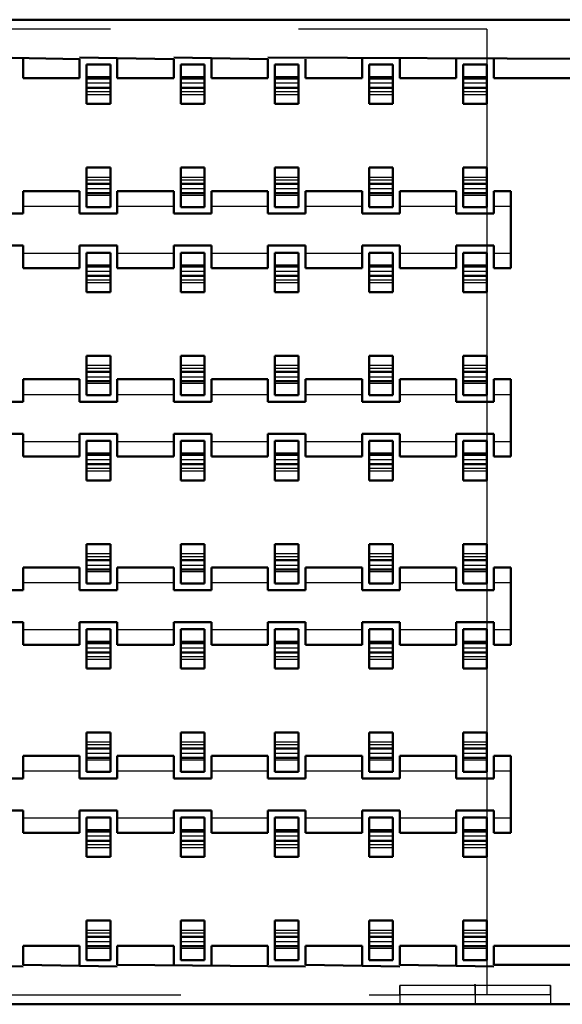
# Model space of a CAD drawing. Header units: inches. Extents: x -1.57 to 1.57, y -0.26 to 0.26.
# Tile 12 of 13: x 0.98 to 1.27, y -0.26 to 0.26. Entities that reach past the tile are written whole.
import ezdxf

# ---------------------------------------------------------------- set-up
doc = ezdxf.new("R2010")
doc.units = ezdxf.units.IN
doc.header["$MEASUREMENT"] = 0
doc.linetypes.add('Dashed', pattern=[2, 1, -1])
for name, color, linetype, lineweight in [('AM_0', 7, 'Continuous', 50), ('AM_4', 3, 'Continuous', 25), ('AM_9', 6, 'Dashed', 25), ('ConnectionPoints', 7, 'Continuous', 50)]:
    doc.layers.add(name, color=color, linetype=linetype, lineweight=lineweight)

# ---------------------------------------------------------------- blocks, each defined once
blk = doc.blocks.new('1_SEAF_TRIANGLE_FIRST_PIN_0_in_SEAF_50_06_5_S_10_2_A_K_TR_4')
at = {"layer": 'AM_9', "ltscale": 0.000160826}
for p, q in [((1.265, -0.2515), (1.185, -0.2515)), ((1.185, -0.2565), (1.185, -0.2515)), ((1.225, -0.2565), (1.225, -0.2515)), ((1.265, -0.2565), (1.265, -0.2515)), ((1.265, -0.2565), (1.185, -0.2565))]:
    blk.add_line(p, q, dxfattribs=at)
blk = doc.blocks.new('3_SEAF_50_06_5_L_10_1_A_0_K_TR_cCON2_0_in_SEAF_50_06_5_S_10_2_A_K_TR_4')
at = {"layer": 'AM_0', "ltscale": 0.005537}
for p, q in [((1.01871, 0.23775), (1.03129, 0.23775)), ((1.01871, 0.21682), (1.01871, 0.23775)), ((1.03129, 0.23775), (1.03129, 0.21682)), ((1.06871, 0.23775), (1.08129, 0.23775)), ((1.06871, 0.21682), (1.06871, 0.23775)), ((1.08129, 0.23775), (1.08129, 0.21682)), ((1.11871, 0.23775), (1.13129, 0.23775)), ((1.11871, 0.21682), (1.11871, 0.23775)), ((1.13129, 0.23775), (1.13129, 0.21682)), ((1.16871, 0.23775), (1.18129, 0.23775)), ((1.16871, 0.21682), (1.16871, 0.23775)), ((1.18129, 0.23775), (1.18129, 0.21682)), ((1.21871, 0.23775), (1.23129, 0.23775)), ((1.21871, 0.21682), (1.21871, 0.23775)), ((1.23129, 0.23775), (1.23129, 0.21682)), ((1.01871, 0.23032), (1.03129, 0.23032)), ((1.06871, 0.23032), (1.08129, 0.23032)), ((1.11871, 0.23032), (1.13129, 0.23032)), ((1.16871, 0.23032), (1.18129, 0.23032)), ((1.21871, 0.23032), (1.23129, 0.23032)), ((1.01871, 0.22537), (1.03129, 0.22537)), ((1.06871, 0.22537), (1.08129, 0.22537)), ((1.11871, 0.22537), (1.13129, 0.22537)), ((1.16871, 0.22537), (1.18129, 0.22537)), ((1.21871, 0.22537), (1.23129, 0.22537)), ((1.01871, 0.21682), (1.03129, 0.21682)), ((1.06871, 0.21682), (1.08129, 0.21682)), ((1.11871, 0.21682), (1.13129, 0.21682)), ((1.16871, 0.21682), (1.18129, 0.21682)), ((1.21871, 0.21682), (1.23129, 0.21682)), ((1.01871, 0.16199), (1.01871, 0.18293)), ((1.01871, 0.18293), (1.03129, 0.18293)), ((1.03129, 0.18293), (1.03129, 0.16199)), ((1.06871, 0.16199), (1.06871, 0.18293)), ((1.06871, 0.18293), (1.08129, 0.18293)), ((1.08129, 0.18293), (1.08129, 0.16199)), ((1.11871, 0.16199), (1.11871, 0.18293)), ((1.11871, 0.18293), (1.13129, 0.18293)), ((1.13129, 0.18293), (1.13129, 0.16199)), ((1.16871, 0.16199), (1.16871, 0.18293)), ((1.16871, 0.18293), (1.18129, 0.18293)), ((1.18129, 0.18293), (1.18129, 0.16199)), ((1.21871, 0.16199), (1.21871, 0.18293)), ((1.21871, 0.18293), (1.23129, 0.18293)), ((1.23129, 0.18293), (1.23129, 0.16199)), ((1.01871, 0.17438), (1.03129, 0.17438)), ((1.06871, 0.17438), (1.08129, 0.17438)), ((1.11871, 0.17438), (1.13129, 0.17438)), ((1.16871, 0.17438), (1.18129, 0.17438)), ((1.21871, 0.17438), (1.23129, 0.17438)), ((1.01871, 0.16942), (1.03129, 0.16942)), ((1.06871, 0.16942), (1.08129, 0.16942)), ((1.11871, 0.16942), (1.13129, 0.16942)), ((1.16871, 0.16942), (1.18129, 0.16942)), ((1.21871, 0.16942), (1.23129, 0.16942)), ((1.01871, 0.16199), (1.03129, 0.16199)), ((1.06871, 0.16199), (1.08129, 0.16199)), ((1.11871, 0.16199), (1.13129, 0.16199)), ((1.16871, 0.16199), (1.18129, 0.16199)), ((1.21871, 0.16199), (1.23129, 0.16199)), ((1.01871, 0.13775), (1.03129, 0.13775)), ((1.01871, 0.11682), (1.01871, 0.13775)), ((1.03129, 0.13775), (1.03129, 0.11682)), ((1.06871, 0.13775), (1.08129, 0.13775)), ((1.06871, 0.11682), (1.06871, 0.13775)), ((1.08129, 0.13775), (1.08129, 0.11682)), ((1.11871, 0.13775), (1.13129, 0.13775)), ((1.11871, 0.11682), (1.11871, 0.13775)), ((1.13129, 0.13775), (1.13129, 0.11682)), ((1.16871, 0.13775), (1.18129, 0.13775)), ((1.16871, 0.11682), (1.16871, 0.13775)), ((1.18129, 0.13775), (1.18129, 0.11682)), ((1.21871, 0.13775), (1.23129, 0.13775)), ((1.21871, 0.11682), (1.21871, 0.13775)), ((1.23129, 0.13775), (1.23129, 0.11682)), ((1.01871, 0.13032), (1.03129, 0.13032)), ((1.06871, 0.13032), (1.08129, 0.13032)), ((1.11871, 0.13032), (1.13129, 0.13032)), ((1.16871, 0.13032), (1.18129, 0.13032)), ((1.21871, 0.13032), (1.23129, 0.13032)), ((1.01871, 0.12537), (1.03129, 0.12537)), ((1.06871, 0.12537), (1.08129, 0.12537)), ((1.11871, 0.12537), (1.13129, 0.12537)), ((1.16871, 0.12537), (1.18129, 0.12537)), ((1.21871, 0.12537), (1.23129, 0.12537)), ((1.01871, 0.11682), (1.03129, 0.11682)), ((1.06871, 0.11682), (1.08129, 0.11682)), ((1.11871, 0.11682), (1.13129, 0.11682)), ((1.16871, 0.11682), (1.18129, 0.11682)), ((1.21871, 0.11682), (1.23129, 0.11682)), ((1.01871, 0.06199), (1.01871, 0.08293)), ((1.01871, 0.08293), (1.03129, 0.08293)), ((1.03129, 0.08293), (1.03129, 0.06199)), ((1.06871, 0.06199), (1.06871, 0.08293)), ((1.06871, 0.08293), (1.08129, 0.08293)), ((1.08129, 0.08293), (1.08129, 0.06199)), ((1.11871, 0.06199), (1.11871, 0.08293)), ((1.11871, 0.08293), (1.13129, 0.08293)), ((1.13129, 0.08293), (1.13129, 0.06199)), ((1.16871, 0.06199), (1.16871, 0.08293)), ((1.16871, 0.08293), (1.18129, 0.08293)), ((1.18129, 0.08293), (1.18129, 0.06199)), ((1.21871, 0.06199), (1.21871, 0.08293)), ((1.21871, 0.08293), (1.23129, 0.08293)), ((1.23129, 0.08293), (1.23129, 0.06199)), ((1.01871, 0.07438), (1.03129, 0.07438)), ((1.06871, 0.07438), (1.08129, 0.07438)), ((1.11871, 0.07438), (1.13129, 0.07438)), ((1.16871, 0.07438), (1.18129, 0.07438)), ((1.21871, 0.07438), (1.23129, 0.07438)), ((1.01871, 0.06942), (1.03129, 0.06942)), ((1.06871, 0.06942), (1.08129, 0.06942)), ((1.11871, 0.06942), (1.13129, 0.06942)), ((1.16871, 0.06942), (1.18129, 0.06942)), ((1.21871, 0.06942), (1.23129, 0.06942)), ((1.01871, 0.06199), (1.03129, 0.06199)), ((1.06871, 0.06199), (1.08129, 0.06199)), ((1.11871, 0.06199), (1.13129, 0.06199)), ((1.16871, 0.06199), (1.18129, 0.06199)), ((1.21871, 0.06199), (1.23129, 0.06199)), ((1.01871, 0.03775), (1.03129, 0.03775)), ((1.01871, 0.01682), (1.01871, 0.03775)), ((1.03129, 0.03775), (1.03129, 0.01682)), ((1.06871, 0.03775), (1.08129, 0.03775)), ((1.06871, 0.01682), (1.06871, 0.03775)), ((1.08129, 0.03775), (1.08129, 0.01682)), ((1.11871, 0.03775), (1.13129, 0.03775)), ((1.11871, 0.01682), (1.11871, 0.03775)), ((1.13129, 0.03775), (1.13129, 0.01682)), ((1.16871, 0.03775), (1.18129, 0.03775)), ((1.16871, 0.01682), (1.16871, 0.03775)), ((1.18129, 0.03775), (1.18129, 0.01682)), ((1.21871, 0.03775), (1.23129, 0.03775)), ((1.21871, 0.01682), (1.21871, 0.03775)), ((1.23129, 0.03775), (1.23129, 0.01682)), ((1.01871, 0.03032), (1.03129, 0.03032)), ((1.06871, 0.03032), (1.08129, 0.03032)), ((1.11871, 0.03032), (1.13129, 0.03032)), ((1.16871, 0.03032), (1.18129, 0.03032)), ((1.21871, 0.03032), (1.23129, 0.03032)), ((1.01871, 0.02537), (1.03129, 0.02537)), ((1.06871, 0.02537), (1.08129, 0.02537)), ((1.11871, 0.02537), (1.13129, 0.02537)), ((1.16871, 0.02537), (1.18129, 0.02537)), ((1.21871, 0.02537), (1.23129, 0.02537)), ((1.01871, 0.01682), (1.03129, 0.01682)), ((1.06871, 0.01682), (1.08129, 0.01682)), ((1.11871, 0.01682), (1.13129, 0.01682)), ((1.16871, 0.01682), (1.18129, 0.01682)), ((1.21871, 0.01682), (1.23129, 0.01682)), ((1.01871, -0.03801), (1.01871, -0.01707)), ((1.01871, -0.01707), (1.03129, -0.01707)), ((1.03129, -0.01707), (1.03129, -0.03801)), ((1.06871, -0.03801), (1.06871, -0.01707)), ((1.06871, -0.01707), (1.08129, -0.01707)), ((1.08129, -0.01707), (1.08129, -0.03801)), ((1.11871, -0.03801), (1.11871, -0.01707)), ((1.11871, -0.01707), (1.13129, -0.01707)), ((1.13129, -0.01707), (1.13129, -0.03801)), ((1.16871, -0.03801), (1.16871, -0.01707)), ((1.16871, -0.01707), (1.18129, -0.01707)), ((1.18129, -0.01707), (1.18129, -0.03801)), ((1.21871, -0.03801), (1.21871, -0.01707)), ((1.21871, -0.01707), (1.23129, -0.01707)), ((1.23129, -0.01707), (1.23129, -0.03801)), ((1.01871, -0.02562), (1.03129, -0.02562)), ((1.06871, -0.02562), (1.08129, -0.02562)), ((1.11871, -0.02562), (1.13129, -0.02562)), ((1.16871, -0.02562), (1.18129, -0.02562)), ((1.21871, -0.02562), (1.23129, -0.02562)), ((1.01871, -0.03058), (1.03129, -0.03058)), ((1.06871, -0.03058), (1.08129, -0.03058)), ((1.11871, -0.03058), (1.13129, -0.03058)), ((1.16871, -0.03058), (1.18129, -0.03058)), ((1.21871, -0.03058), (1.23129, -0.03058)), ((1.01871, -0.03801), (1.03129, -0.03801)), ((1.06871, -0.03801), (1.08129, -0.03801)), ((1.11871, -0.03801), (1.13129, -0.03801)), ((1.16871, -0.03801), (1.18129, -0.03801)), ((1.21871, -0.03801), (1.23129, -0.03801)), ((1.01871, -0.06225), (1.03129, -0.06225)), ((1.01871, -0.08318), (1.01871, -0.06225)), ((1.03129, -0.06225), (1.03129, -0.08318)), ((1.06871, -0.06225), (1.08129, -0.06225)), ((1.06871, -0.08318), (1.06871, -0.06225)), ((1.08129, -0.06225), (1.08129, -0.08318)), ((1.11871, -0.06225), (1.13129, -0.06225)), ((1.11871, -0.08318), (1.11871, -0.06225)), ((1.13129, -0.06225), (1.13129, -0.08318)), ((1.16871, -0.06225), (1.18129, -0.06225)), ((1.16871, -0.08318), (1.16871, -0.06225)), ((1.18129, -0.06225), (1.18129, -0.08318)), ((1.21871, -0.06225), (1.23129, -0.06225)), ((1.21871, -0.08318), (1.21871, -0.06225)), ((1.23129, -0.06225), (1.23129, -0.08318)), ((1.01871, -0.06968), (1.03129, -0.06968)), ((1.06871, -0.06968), (1.08129, -0.06968)), ((1.11871, -0.06968), (1.13129, -0.06968)), ((1.16871, -0.06968), (1.18129, -0.06968)), ((1.21871, -0.06968), (1.23129, -0.06968)), ((1.01871, -0.07463), (1.03129, -0.07463)), ((1.06871, -0.07463), (1.08129, -0.07463)), ((1.11871, -0.07463), (1.13129, -0.07463)), ((1.16871, -0.07463), (1.18129, -0.07463)), ((1.21871, -0.07463), (1.23129, -0.07463)), ((1.01871, -0.08318), (1.03129, -0.08318)), ((1.06871, -0.08318), (1.08129, -0.08318)), ((1.11871, -0.08318), (1.13129, -0.08318)), ((1.16871, -0.08318), (1.18129, -0.08318)), ((1.21871, -0.08318), (1.23129, -0.08318)), ((1.01871, -0.13801), (1.01871, -0.11707)), ((1.01871, -0.11707), (1.03129, -0.11707)), ((1.03129, -0.11707), (1.03129, -0.13801)), ((1.06871, -0.13801), (1.06871, -0.11707)), ((1.06871, -0.11707), (1.08129, -0.11707)), ((1.08129, -0.11707), (1.08129, -0.13801)), ((1.11871, -0.13801), (1.11871, -0.11707)), ((1.11871, -0.11707), (1.13129, -0.11707)), ((1.13129, -0.11707), (1.13129, -0.13801)), ((1.16871, -0.13801), (1.16871, -0.11707)), ((1.16871, -0.11707), (1.18129, -0.11707)), ((1.18129, -0.11707), (1.18129, -0.13801)), ((1.21871, -0.13801), (1.21871, -0.11707)), ((1.21871, -0.11707), (1.23129, -0.11707)), ((1.23129, -0.11707), (1.23129, -0.13801)), ((1.01871, -0.12562), (1.03129, -0.12562)), ((1.01871, -0.13058), (1.03129, -0.13058)), ((1.06871, -0.12562), (1.08129, -0.12562)), ((1.06871, -0.13058), (1.08129, -0.13058)), ((1.11871, -0.12562), (1.13129, -0.12562)), ((1.11871, -0.13058), (1.13129, -0.13058)), ((1.16871, -0.12562), (1.18129, -0.12562)), ((1.16871, -0.13058), (1.18129, -0.13058)), ((1.21871, -0.12562), (1.23129, -0.12562)), ((1.21871, -0.13058), (1.23129, -0.13058)), ((1.01871, -0.13801), (1.03129, -0.13801)), ((1.06871, -0.13801), (1.08129, -0.13801)), ((1.11871, -0.13801), (1.13129, -0.13801)), ((1.16871, -0.13801), (1.18129, -0.13801)), ((1.21871, -0.13801), (1.23129, -0.13801)), ((1.01871, -0.16225), (1.03129, -0.16225)), ((1.01871, -0.18318), (1.01871, -0.16225)), ((1.03129, -0.16225), (1.03129, -0.18318)), ((1.06871, -0.16225), (1.08129, -0.16225)), ((1.06871, -0.18318), (1.06871, -0.16225)), ((1.08129, -0.16225), (1.08129, -0.18318)), ((1.11871, -0.16225), (1.13129, -0.16225)), ((1.11871, -0.18318), (1.11871, -0.16225)), ((1.13129, -0.16225), (1.13129, -0.18318)), ((1.16871, -0.16225), (1.18129, -0.16225)), ((1.16871, -0.18318), (1.16871, -0.16225)), ((1.18129, -0.16225), (1.18129, -0.18318)), ((1.21871, -0.16225), (1.23129, -0.16225)), ((1.21871, -0.18318), (1.21871, -0.16225)), ((1.23129, -0.16225), (1.23129, -0.18318)), ((1.01871, -0.16968), (1.03129, -0.16968)), ((1.06871, -0.16968), (1.08129, -0.16968)), ((1.11871, -0.16968), (1.13129, -0.16968)), ((1.16871, -0.16968), (1.18129, -0.16968)), ((1.21871, -0.16968), (1.23129, -0.16968)), ((1.01871, -0.17463), (1.03129, -0.17463)), ((1.06871, -0.17463), (1.08129, -0.17463)), ((1.11871, -0.17463), (1.13129, -0.17463)), ((1.16871, -0.17463), (1.18129, -0.17463)), ((1.21871, -0.17463), (1.23129, -0.17463)), ((1.01871, -0.18318), (1.03129, -0.18318)), ((1.06871, -0.18318), (1.08129, -0.18318)), ((1.11871, -0.18318), (1.13129, -0.18318)), ((1.16871, -0.18318), (1.18129, -0.18318)), ((1.21871, -0.18318), (1.23129, -0.18318)), ((1.01871, -0.23801), (1.01871, -0.21707)), ((1.01871, -0.21707), (1.03129, -0.21707)), ((1.03129, -0.21707), (1.03129, -0.23801)), ((1.06871, -0.23801), (1.06871, -0.21707)), ((1.06871, -0.21707), (1.08129, -0.21707)), ((1.08129, -0.21707), (1.08129, -0.23801)), ((1.11871, -0.23801), (1.11871, -0.21707)), ((1.11871, -0.21707), (1.13129, -0.21707)), ((1.13129, -0.21707), (1.13129, -0.23801)), ((1.16871, -0.23801), (1.16871, -0.21707)), ((1.16871, -0.21707), (1.18129, -0.21707)), ((1.18129, -0.21707), (1.18129, -0.23801)), ((1.21871, -0.23801), (1.21871, -0.21707)), ((1.21871, -0.21707), (1.23129, -0.21707)), ((1.23129, -0.21707), (1.23129, -0.23801)), ((1.01871, -0.22562), (1.03129, -0.22562)), ((1.06871, -0.22562), (1.08129, -0.22562)), ((1.11871, -0.22562), (1.13129, -0.22562)), ((1.16871, -0.22562), (1.18129, -0.22562)), ((1.21871, -0.22562), (1.23129, -0.22562)), ((1.01871, -0.23058), (1.03129, -0.23058)), ((1.06871, -0.23058), (1.08129, -0.23058)), ((1.11871, -0.23058), (1.13129, -0.23058)), ((1.16871, -0.23058), (1.18129, -0.23058)), ((1.21871, -0.23058), (1.23129, -0.23058)), ((1.01871, -0.23801), (1.03129, -0.23801)), ((1.06871, -0.23801), (1.08129, -0.23801)), ((1.11871, -0.23801), (1.13129, -0.23801)), ((1.16871, -0.23801), (1.18129, -0.23801)), ((1.21871, -0.23801), (1.23129, -0.23801))]:
    blk.add_line(p, q, dxfattribs=at)
at = {"layer": 'AM_9', "ltscale": 0.005537}
for p, q in [((1.23129, 0.2565), (-1.23129, 0.2565)), ((1.23129, 0.2565), (1.23129, 0.23775)), ((1.01871, 0.23137), (1.03129, 0.23137)), ((1.06871, 0.23137), (1.08129, 0.23137)), ((1.11871, 0.23137), (1.13129, 0.23137)), ((1.16871, 0.23137), (1.18129, 0.23137)), ((1.21871, 0.23137), (1.23129, 0.23137)), ((1.01871, 0.22792), (1.03129, 0.22792)), ((1.06871, 0.22792), (1.08129, 0.22792)), ((1.11871, 0.22792), (1.13129, 0.22792)), ((1.16871, 0.22792), (1.18129, 0.22792)), ((1.21871, 0.22792), (1.23129, 0.22792)), ((1.01871, 0.22332), (1.03129, 0.22332)), ((1.01871, 0.22182), (1.03129, 0.22182)), ((1.06871, 0.22332), (1.08129, 0.22332)), ((1.06871, 0.22182), (1.08129, 0.22182)), ((1.11871, 0.22332), (1.13129, 0.22332)), ((1.11871, 0.22182), (1.13129, 0.22182)), ((1.16871, 0.22332), (1.18129, 0.22332)), ((1.16871, 0.22182), (1.18129, 0.22182)), ((1.21871, 0.22332), (1.23129, 0.22332)), ((1.21871, 0.22182), (1.23129, 0.22182)), ((1.23129, 0.21682), (1.23129, 0.18293)), ((1.01871, 0.17792), (1.03129, 0.17792)), ((1.06871, 0.17792), (1.08129, 0.17792)), ((1.11871, 0.17792), (1.13129, 0.17792)), ((1.16871, 0.17792), (1.18129, 0.17792)), ((1.21871, 0.17792), (1.23129, 0.17792)), ((1.01871, 0.17643), (1.03129, 0.17643)), ((1.06871, 0.17643), (1.08129, 0.17643)), ((1.11871, 0.17643), (1.13129, 0.17643)), ((1.16871, 0.17643), (1.18129, 0.17643)), ((1.21871, 0.17643), (1.23129, 0.17643)), ((1.01871, 0.17182), (1.03129, 0.17182)), ((1.01871, 0.16837), (1.03129, 0.16837)), ((1.06871, 0.17182), (1.08129, 0.17182)), ((1.06871, 0.16837), (1.08129, 0.16837)), ((1.11871, 0.17182), (1.13129, 0.17182)), ((1.11871, 0.16837), (1.13129, 0.16837)), ((1.16871, 0.17182), (1.18129, 0.17182)), ((1.16871, 0.16837), (1.18129, 0.16837)), ((1.21871, 0.17182), (1.23129, 0.17182)), ((1.21871, 0.16837), (1.23129, 0.16837)), ((1.23129, 0.16199), (1.23129, 0.13775)), ((1.01871, 0.13137), (1.03129, 0.13137)), ((1.06871, 0.13137), (1.08129, 0.13137)), ((1.11871, 0.13137), (1.13129, 0.13137)), ((1.16871, 0.13137), (1.18129, 0.13137)), ((1.21871, 0.13137), (1.23129, 0.13137)), ((1.01871, 0.12792), (1.03129, 0.12792)), ((1.06871, 0.12792), (1.08129, 0.12792)), ((1.11871, 0.12792), (1.13129, 0.12792)), ((1.16871, 0.12792), (1.18129, 0.12792)), ((1.21871, 0.12792), (1.23129, 0.12792)), ((1.01871, 0.12332), (1.03129, 0.12332)), ((1.01871, 0.12182), (1.03129, 0.12182)), ((1.06871, 0.12332), (1.08129, 0.12332)), ((1.06871, 0.12182), (1.08129, 0.12182)), ((1.11871, 0.12332), (1.13129, 0.12332)), ((1.11871, 0.12182), (1.13129, 0.12182)), ((1.16871, 0.12332), (1.18129, 0.12332)), ((1.16871, 0.12182), (1.18129, 0.12182)), ((1.21871, 0.12332), (1.23129, 0.12332)), ((1.21871, 0.12182), (1.23129, 0.12182)), ((1.23129, 0.11682), (1.23129, 0.08293)), ((1.01871, 0.07792), (1.03129, 0.07792)), ((1.01871, 0.07643), (1.03129, 0.07643)), ((1.06871, 0.07792), (1.08129, 0.07792)), ((1.06871, 0.07643), (1.08129, 0.07643)), ((1.11871, 0.07792), (1.13129, 0.07792)), ((1.11871, 0.07643), (1.13129, 0.07643)), ((1.16871, 0.07792), (1.18129, 0.07792)), ((1.16871, 0.07643), (1.18129, 0.07643)), ((1.21871, 0.07792), (1.23129, 0.07792)), ((1.21871, 0.07643), (1.23129, 0.07643)), ((1.01871, 0.07182), (1.03129, 0.07182)), ((1.01871, 0.06837), (1.03129, 0.06837)), ((1.06871, 0.07182), (1.08129, 0.07182)), ((1.06871, 0.06837), (1.08129, 0.06837)), ((1.11871, 0.07182), (1.13129, 0.07182)), ((1.11871, 0.06837), (1.13129, 0.06837)), ((1.16871, 0.07182), (1.18129, 0.07182)), ((1.16871, 0.06837), (1.18129, 0.06837)), ((1.21871, 0.07182), (1.23129, 0.07182)), ((1.21871, 0.06837), (1.23129, 0.06837)), ((1.23129, 0.06199), (1.23129, 0.03775)), ((1.01871, 0.03137), (1.03129, 0.03137)), ((1.01871, 0.02792), (1.03129, 0.02792)), ((1.06871, 0.03137), (1.08129, 0.03137)), ((1.06871, 0.02792), (1.08129, 0.02792)), ((1.11871, 0.03137), (1.13129, 0.03137)), ((1.11871, 0.02792), (1.13129, 0.02792)), ((1.16871, 0.03137), (1.18129, 0.03137)), ((1.16871, 0.02792), (1.18129, 0.02792)), ((1.21871, 0.03137), (1.23129, 0.03137)), ((1.21871, 0.02792), (1.23129, 0.02792)), ((1.01871, 0.02332), (1.03129, 0.02332)), ((1.01871, 0.02182), (1.03129, 0.02182)), ((1.06871, 0.02332), (1.08129, 0.02332)), ((1.06871, 0.02182), (1.08129, 0.02182)), ((1.11871, 0.02332), (1.13129, 0.02332)), ((1.11871, 0.02182), (1.13129, 0.02182)), ((1.16871, 0.02332), (1.18129, 0.02332)), ((1.16871, 0.02182), (1.18129, 0.02182)), ((1.21871, 0.02332), (1.23129, 0.02332)), ((1.21871, 0.02182), (1.23129, 0.02182)), ((1.23129, 0.01682), (1.23129, -0.01707)), ((1.01871, -0.02208), (1.03129, -0.02208)), ((1.01871, -0.02357), (1.03129, -0.02357)), ((1.06871, -0.02208), (1.08129, -0.02208)), ((1.06871, -0.02357), (1.08129, -0.02357)), ((1.11871, -0.02208), (1.13129, -0.02208)), ((1.11871, -0.02357), (1.13129, -0.02357)), ((1.16871, -0.02208), (1.18129, -0.02208)), ((1.16871, -0.02357), (1.18129, -0.02357)), ((1.21871, -0.02208), (1.23129, -0.02208)), ((1.21871, -0.02357), (1.23129, -0.02357)), ((1.01871, -0.02818), (1.03129, -0.02818)), ((1.06871, -0.02818), (1.08129, -0.02818)), ((1.11871, -0.02818), (1.13129, -0.02818)), ((1.16871, -0.02818), (1.18129, -0.02818)), ((1.21871, -0.02818), (1.23129, -0.02818)), ((1.01871, -0.03163), (1.03129, -0.03163)), ((1.06871, -0.03163), (1.08129, -0.03163)), ((1.11871, -0.03163), (1.13129, -0.03163)), ((1.16871, -0.03163), (1.18129, -0.03163)), ((1.21871, -0.03163), (1.23129, -0.03163)), ((1.23129, -0.03801), (1.23129, -0.06225)), ((1.01871, -0.06863), (1.03129, -0.06863)), ((1.01871, -0.07208), (1.03129, -0.07208)), ((1.06871, -0.06863), (1.08129, -0.06863)), ((1.06871, -0.07208), (1.08129, -0.07208)), ((1.11871, -0.06863), (1.13129, -0.06863)), ((1.11871, -0.07208), (1.13129, -0.07208)), ((1.16871, -0.06863), (1.18129, -0.06863)), ((1.16871, -0.07208), (1.18129, -0.07208)), ((1.21871, -0.06863), (1.23129, -0.06863)), ((1.21871, -0.07208), (1.23129, -0.07208)), ((1.01871, -0.07668), (1.03129, -0.07668)), ((1.01871, -0.07818), (1.03129, -0.07818)), ((1.06871, -0.07668), (1.08129, -0.07668)), ((1.06871, -0.07818), (1.08129, -0.07818)), ((1.11871, -0.07668), (1.13129, -0.07668)), ((1.11871, -0.07818), (1.13129, -0.07818)), ((1.16871, -0.07668), (1.18129, -0.07668)), ((1.16871, -0.07818), (1.18129, -0.07818)), ((1.21871, -0.07668), (1.23129, -0.07668)), ((1.21871, -0.07818), (1.23129, -0.07818)), ((1.23129, -0.08318), (1.23129, -0.11707)), ((1.01871, -0.12208), (1.03129, -0.12208)), ((1.01871, -0.12357), (1.03129, -0.12357)), ((1.06871, -0.12208), (1.08129, -0.12208)), ((1.06871, -0.12357), (1.08129, -0.12357)), ((1.11871, -0.12208), (1.13129, -0.12208)), ((1.11871, -0.12357), (1.13129, -0.12357)), ((1.16871, -0.12208), (1.18129, -0.12208)), ((1.16871, -0.12357), (1.18129, -0.12357)), ((1.21871, -0.12208), (1.23129, -0.12208)), ((1.21871, -0.12357), (1.23129, -0.12357)), ((1.01871, -0.12818), (1.03129, -0.12818)), ((1.06871, -0.12818), (1.08129, -0.12818)), ((1.11871, -0.12818), (1.13129, -0.12818)), ((1.16871, -0.12818), (1.18129, -0.12818)), ((1.21871, -0.12818), (1.23129, -0.12818)), ((1.01871, -0.13163), (1.03129, -0.13163)), ((1.06871, -0.13163), (1.08129, -0.13163)), ((1.11871, -0.13163), (1.13129, -0.13163)), ((1.16871, -0.13163), (1.18129, -0.13163)), ((1.21871, -0.13163), (1.23129, -0.13163)), ((1.23129, -0.13801), (1.23129, -0.16225)), ((1.01871, -0.16863), (1.03129, -0.16863)), ((1.01871, -0.17208), (1.03129, -0.17208)), ((1.06871, -0.16863), (1.08129, -0.16863)), ((1.06871, -0.17208), (1.08129, -0.17208)), ((1.11871, -0.16863), (1.13129, -0.16863)), ((1.11871, -0.17208), (1.13129, -0.17208)), ((1.16871, -0.16863), (1.18129, -0.16863)), ((1.16871, -0.17208), (1.18129, -0.17208)), ((1.21871, -0.16863), (1.23129, -0.16863)), ((1.21871, -0.17208), (1.23129, -0.17208)), ((1.01871, -0.17668), (1.03129, -0.17668)), ((1.06871, -0.17668), (1.08129, -0.17668)), ((1.11871, -0.17668), (1.13129, -0.17668)), ((1.16871, -0.17668), (1.18129, -0.17668)), ((1.21871, -0.17668), (1.23129, -0.17668)), ((1.01871, -0.17818), (1.03129, -0.17818)), ((1.06871, -0.17818), (1.08129, -0.17818)), ((1.11871, -0.17818), (1.13129, -0.17818)), ((1.16871, -0.17818), (1.18129, -0.17818)), ((1.21871, -0.17818), (1.23129, -0.17818)), ((1.23129, -0.18318), (1.23129, -0.21707)), ((1.01871, -0.22208), (1.03129, -0.22208)), ((1.01871, -0.22357), (1.03129, -0.22357)), ((1.06871, -0.22208), (1.08129, -0.22208)), ((1.06871, -0.22357), (1.08129, -0.22357)), ((1.11871, -0.22208), (1.13129, -0.22208)), ((1.11871, -0.22357), (1.13129, -0.22357)), ((1.16871, -0.22208), (1.18129, -0.22208)), ((1.16871, -0.22357), (1.18129, -0.22357)), ((1.21871, -0.22208), (1.23129, -0.22208)), ((1.21871, -0.22357), (1.23129, -0.22357)), ((1.01871, -0.22818), (1.03129, -0.22818)), ((1.06871, -0.22818), (1.08129, -0.22818)), ((1.11871, -0.22818), (1.13129, -0.22818)), ((1.16871, -0.22818), (1.18129, -0.22818)), ((1.21871, -0.22818), (1.23129, -0.22818)), ((1.01871, -0.23163), (1.03129, -0.23163)), ((1.06871, -0.23163), (1.08129, -0.23163)), ((1.11871, -0.23163), (1.13129, -0.23163)), ((1.16871, -0.23163), (1.18129, -0.23163)), ((1.21871, -0.23163), (1.23129, -0.23163)), ((1.23129, -0.23801), (1.23129, -0.2565)), ((-1.23129, -0.2565), (1.185, -0.2565))]:
    blk.add_line(p, q, dxfattribs=at)
blk = doc.blocks.new('4_SEAF_50_06_5_L_10_1_A_0_K_TR_BODY_2_0_in_SEAF_50_06_5_S_10_2_A_K_TR_4')
at = {"layer": 'AM_0', "ltscale": 0.006254}
for p, q in [((1.348, 0.2615), (-1.381, 0.2615)), ((1.015, 0.2405), (0.965, 0.2415)), ((1.065, 0.2405), (1.015, 0.2415)), ((1.115, 0.2405), (1.065, 0.2415)), ((1.325, 0.2405), (1.115, 0.2415)), ((0.985, 0.2405), (0.985, 0.2305)), ((1.015, 0.2305), (1.015, 0.2405)), ((1.035, 0.2405), (1.035, 0.2305)), ((1.065, 0.2305), (1.065, 0.2405)), ((1.085, 0.2405), (1.085, 0.2305)), ((1.115, 0.2305), (1.115, 0.2405)), ((1.135, 0.2405), (1.135, 0.2305)), ((1.165, 0.2305), (1.165, 0.2405)), ((1.185, 0.2405), (1.185, 0.2305)), ((1.215, 0.2305), (1.215, 0.2405)), ((1.235, 0.2405), (1.235, 0.2305)), ((1.015, 0.2305), (0.985, 0.2305)), ((1.065, 0.2305), (1.035, 0.2305)), ((1.115, 0.2305), (1.085, 0.2305)), ((1.165, 0.2305), (1.135, 0.2305)), ((1.215, 0.2305), (1.185, 0.2305)), ((1.315, 0.2305), (1.235, 0.2305)), ((0.985, 0.1705), (0.985, 0.1585)), ((0.985, 0.1705), (1.015, 0.1705)), ((1.015, 0.1585), (1.015, 0.1705)), ((1.035, 0.1705), (1.035, 0.1585)), ((1.035, 0.1705), (1.065, 0.1705)), ((1.065, 0.1585), (1.065, 0.1705)), ((1.085, 0.1705), (1.085, 0.1585)), ((1.085, 0.1705), (1.115, 0.1705)), ((1.115, 0.1585), (1.115, 0.1705)), ((1.135, 0.1705), (1.165, 0.1705)), ((1.135, 0.1705), (1.135, 0.1585)), ((1.165, 0.1585), (1.165, 0.1705)), ((1.185, 0.1705), (1.215, 0.1705)), ((1.185, 0.1705), (1.185, 0.1585)), ((1.215, 0.1585), (1.215, 0.1705)), ((1.235, 0.1705), (1.235, 0.1585)), ((1.235, 0.1705), (1.244, 0.1705)), ((1.244, 0.1705), (1.244, 0.1295)), ((0.985, 0.1585), (0.965, 0.1585)), ((1.035, 0.1585), (1.015, 0.1585)), ((1.085, 0.1585), (1.065, 0.1585)), ((1.135, 0.1585), (1.115, 0.1585)), ((1.185, 0.1585), (1.165, 0.1585)), ((1.235, 0.1585), (1.215, 0.1585)), ((0.965, 0.1415), (0.985, 0.1415)), ((0.985, 0.1415), (0.985, 0.1295)), ((1.015, 0.1295), (1.015, 0.1415)), ((1.015, 0.1415), (1.035, 0.1415)), ((1.035, 0.1415), (1.035, 0.1295)), ((1.065, 0.1295), (1.065, 0.1415)), ((1.065, 0.1415), (1.085, 0.1415)), ((1.085, 0.1415), (1.085, 0.1295)), ((1.115, 0.1295), (1.115, 0.1415)), ((1.115, 0.1415), (1.135, 0.1415)), ((1.135, 0.1415), (1.135, 0.1295)), ((1.165, 0.1295), (1.165, 0.1415)), ((1.165, 0.1415), (1.185, 0.1415)), ((1.185, 0.1415), (1.185, 0.1295)), ((1.215, 0.1295), (1.215, 0.1415)), ((1.215, 0.1415), (1.235, 0.1415)), ((1.235, 0.1415), (1.235, 0.1295)), ((0.985, 0.1295), (1.015, 0.1295)), ((1.035, 0.1295), (1.065, 0.1295)), ((1.085, 0.1295), (1.115, 0.1295)), ((1.135, 0.1295), (1.165, 0.1295)), ((1.185, 0.1295), (1.215, 0.1295)), ((1.235, 0.1295), (1.244, 0.1295)), ((0.985, 0.0705), (0.985, 0.0585)), ((0.985, 0.0705), (1.015, 0.0705)), ((1.015, 0.0585), (1.015, 0.0705)), ((1.035, 0.0705), (1.035, 0.0585)), ((1.035, 0.0705), (1.065, 0.0705)), ((1.065, 0.0585), (1.065, 0.0705)), ((1.085, 0.0705), (1.115, 0.0705)), ((1.085, 0.0705), (1.085, 0.0585)), ((1.115, 0.0585), (1.115, 0.0705)), ((1.135, 0.0705), (1.135, 0.0585)), ((1.135, 0.0705), (1.165, 0.0705)), ((1.165, 0.0585), (1.165, 0.0705)), ((1.185, 0.0705), (1.185, 0.0585)), ((1.185, 0.0705), (1.215, 0.0705)), ((1.215, 0.0585), (1.215, 0.0705)), ((1.235, 0.0705), (1.244, 0.0705)), ((1.235, 0.0705), (1.235, 0.0585)), ((1.244, 0.0705), (1.244, 0.0295)), ((0.985, 0.0585), (0.965, 0.0585)), ((1.035, 0.0585), (1.015, 0.0585)), ((1.085, 0.0585), (1.065, 0.0585)), ((1.135, 0.0585), (1.115, 0.0585)), ((1.185, 0.0585), (1.165, 0.0585)), ((1.235, 0.0585), (1.215, 0.0585)), ((0.965, 0.0415), (0.985, 0.0415)), ((0.985, 0.0415), (0.985, 0.0295)), ((1.015, 0.0295), (1.015, 0.0415)), ((1.015, 0.0415), (1.035, 0.0415)), ((1.035, 0.0415), (1.035, 0.0295)), ((1.065, 0.0295), (1.065, 0.0415)), ((1.065, 0.0415), (1.085, 0.0415)), ((1.085, 0.0415), (1.085, 0.0295)), ((1.115, 0.0295), (1.115, 0.0415)), ((1.115, 0.0415), (1.135, 0.0415)), ((1.135, 0.0415), (1.135, 0.0295)), ((1.165, 0.0295), (1.165, 0.0415)), ((1.165, 0.0415), (1.185, 0.0415)), ((1.185, 0.0415), (1.185, 0.0295)), ((1.215, 0.0295), (1.215, 0.0415)), ((1.215, 0.0415), (1.235, 0.0415)), ((1.235, 0.0415), (1.235, 0.0295)), ((0.985, 0.0295), (1.015, 0.0295)), ((1.035, 0.0295), (1.065, 0.0295)), ((1.085, 0.0295), (1.115, 0.0295)), ((1.135, 0.0295), (1.165, 0.0295)), ((1.185, 0.0295), (1.215, 0.0295)), ((1.235, 0.0295), (1.244, 0.0295)), ((0.985, -0.0295), (0.985, -0.0415)), ((0.985, -0.0295), (1.015, -0.0295)), ((1.015, -0.0415), (1.015, -0.0295)), ((1.035, -0.0295), (1.035, -0.0415)), ((1.035, -0.0295), (1.065, -0.0295)), ((1.065, -0.0415), (1.065, -0.0295)), ((1.085, -0.0295), (1.085, -0.0415)), ((1.085, -0.0295), (1.115, -0.0295)), ((1.115, -0.0415), (1.115, -0.0295)), ((1.135, -0.0295), (1.135, -0.0415)), ((1.135, -0.0295), (1.165, -0.0295)), ((1.165, -0.0415), (1.165, -0.0295)), ((1.185, -0.0295), (1.185, -0.0415)), ((1.185, -0.0295), (1.215, -0.0295)), ((1.215, -0.0415), (1.215, -0.0295)), ((1.235, -0.0295), (1.235, -0.0415)), ((1.235, -0.0295), (1.244, -0.0295)), ((1.244, -0.0295), (1.244, -0.0705)), ((0.985, -0.0415), (0.965, -0.0415)), ((1.035, -0.0415), (1.015, -0.0415)), ((1.085, -0.0415), (1.065, -0.0415)), ((1.135, -0.0415), (1.115, -0.0415)), ((1.185, -0.0415), (1.165, -0.0415)), ((1.235, -0.0415), (1.215, -0.0415)), ((0.965, -0.0585), (0.985, -0.0585)), ((0.985, -0.0585), (0.985, -0.0705)), ((1.015, -0.0705), (1.015, -0.0585)), ((1.015, -0.0585), (1.035, -0.0585)), ((1.035, -0.0585), (1.035, -0.0705)), ((1.065, -0.0705), (1.065, -0.0585)), ((1.065, -0.0585), (1.085, -0.0585)), ((1.085, -0.0585), (1.085, -0.0705)), ((1.115, -0.0705), (1.115, -0.0585)), ((1.115, -0.0585), (1.135, -0.0585)), ((1.135, -0.0585), (1.135, -0.0705)), ((1.165, -0.0705), (1.165, -0.0585)), ((1.165, -0.0585), (1.185, -0.0585)), ((1.185, -0.0585), (1.185, -0.0705)), ((1.215, -0.0705), (1.215, -0.0585)), ((1.215, -0.0585), (1.235, -0.0585)), ((1.235, -0.0585), (1.235, -0.0705)), ((0.985, -0.0705), (1.015, -0.0705)), ((1.035, -0.0705), (1.065, -0.0705)), ((1.085, -0.0705), (1.115, -0.0705)), ((1.135, -0.0705), (1.165, -0.0705)), ((1.185, -0.0705), (1.215, -0.0705)), ((1.235, -0.0705), (1.244, -0.0705)), ((0.985, -0.1295), (0.985, -0.1415)), ((0.985, -0.1295), (1.015, -0.1295)), ((1.015, -0.1415), (1.015, -0.1295)), ((1.035, -0.1295), (1.035, -0.1415)), ((1.035, -0.1295), (1.065, -0.1295)), ((1.065, -0.1415), (1.065, -0.1295)), ((1.085, -0.1295), (1.085, -0.1415)), ((1.085, -0.1295), (1.115, -0.1295)), ((1.115, -0.1415), (1.115, -0.1295)), ((1.135, -0.1295), (1.135, -0.1415)), ((1.135, -0.1295), (1.165, -0.1295)), ((1.165, -0.1415), (1.165, -0.1295)), ((1.185, -0.1295), (1.185, -0.1415)), ((1.185, -0.1295), (1.215, -0.1295)), ((1.215, -0.1415), (1.215, -0.1295)), ((1.235, -0.1295), (1.235, -0.1415)), ((1.235, -0.1295), (1.244, -0.1295)), ((1.244, -0.1295), (1.244, -0.1705)), ((0.985, -0.1415), (0.965, -0.1415)), ((1.035, -0.1415), (1.015, -0.1415)), ((1.085, -0.1415), (1.065, -0.1415)), ((1.135, -0.1415), (1.115, -0.1415)), ((1.185, -0.1415), (1.165, -0.1415)), ((1.235, -0.1415), (1.215, -0.1415)), ((0.965, -0.1585), (0.985, -0.1585)), ((0.985, -0.1585), (0.985, -0.1705)), ((1.015, -0.1705), (1.015, -0.1585)), ((1.015, -0.1585), (1.035, -0.1585)), ((1.035, -0.1585), (1.035, -0.1705)), ((1.065, -0.1705), (1.065, -0.1585)), ((1.065, -0.1585), (1.085, -0.1585)), ((1.085, -0.1585), (1.085, -0.1705)), ((1.115, -0.1705), (1.115, -0.1585)), ((1.115, -0.1585), (1.135, -0.1585)), ((1.135, -0.1585), (1.135, -0.1705)), ((1.165, -0.1705), (1.165, -0.1585)), ((1.165, -0.1585), (1.185, -0.1585)), ((1.185, -0.1585), (1.185, -0.1705)), ((1.215, -0.1705), (1.215, -0.1585)), ((1.215, -0.1585), (1.235, -0.1585)), ((1.235, -0.1585), (1.235, -0.1705)), ((0.985, -0.1705), (1.015, -0.1705)), ((1.035, -0.1705), (1.065, -0.1705)), ((1.085, -0.1705), (1.115, -0.1705)), ((1.135, -0.1705), (1.165, -0.1705)), ((1.185, -0.1705), (1.215, -0.1705)), ((1.235, -0.1705), (1.244, -0.1705)), ((0.985, -0.2305), (1.015, -0.2305)), ((0.985, -0.2305), (0.985, -0.2405)), ((1.015, -0.2405), (1.015, -0.2305)), ((1.035, -0.2305), (1.065, -0.2305)), ((1.035, -0.2305), (1.035, -0.2405)), ((1.065, -0.2405), (1.065, -0.2305)), ((1.085, -0.2305), (1.115, -0.2305)), ((1.085, -0.2305), (1.085, -0.2405)), ((1.115, -0.2405), (1.115, -0.2305)), ((1.135, -0.2305), (1.165, -0.2305)), ((1.135, -0.2305), (1.135, -0.2405)), ((1.165, -0.2405), (1.165, -0.2305)), ((1.185, -0.2305), (1.215, -0.2305)), ((1.185, -0.2305), (1.185, -0.2405)), ((1.215, -0.2405), (1.215, -0.2305)), ((1.235, -0.2305), (1.315, -0.2305)), ((1.235, -0.2305), (1.235, -0.2405)), ((0.935, -0.2405), (0.985, -0.2415)), ((0.985, -0.2405), (1.035, -0.2415)), ((1.035, -0.2405), (1.135, -0.2415)), ((1.135, -0.2405), (1.185, -0.2415)), ((1.185, -0.2405), (1.235, -0.2415)), ((1.235, -0.2405), (1.325, -0.2405)), ((1.348, -0.2615), (-1.381, -0.2615))]:
    blk.add_line(p, q, dxfattribs=at)
at = {"layer": 'AM_4', "ltscale": 0.006254}
for p, q in [((0.985, 0.1625), (1.015, 0.1625)), ((1.035, 0.1625), (1.065, 0.1625)), ((1.085, 0.1625), (1.115, 0.1625)), ((1.135, 0.1625), (1.165, 0.1625)), ((1.185, 0.1625), (1.215, 0.1625)), ((1.235, 0.1625), (1.244, 0.1625)), ((0.985, 0.1375), (1.015, 0.1375)), ((1.035, 0.1375), (1.065, 0.1375)), ((1.085, 0.1375), (1.115, 0.1375)), ((1.135, 0.1375), (1.165, 0.1375)), ((1.185, 0.1375), (1.215, 0.1375)), ((1.235, 0.1375), (1.244, 0.1375)), ((0.985, 0.0625), (1.015, 0.0625)), ((1.035, 0.0625), (1.065, 0.0625)), ((1.085, 0.0625), (1.115, 0.0625)), ((1.135, 0.0625), (1.165, 0.0625)), ((1.185, 0.0625), (1.215, 0.0625)), ((1.235, 0.0625), (1.244, 0.0625)), ((0.985, 0.0375), (1.015, 0.0375)), ((1.035, 0.0375), (1.065, 0.0375)), ((1.085, 0.0375), (1.115, 0.0375)), ((1.135, 0.0375), (1.165, 0.0375)), ((1.185, 0.0375), (1.215, 0.0375)), ((1.235, 0.0375), (1.244, 0.0375)), ((0.985, -0.0375), (1.015, -0.0375)), ((1.035, -0.0375), (1.065, -0.0375)), ((1.085, -0.0375), (1.115, -0.0375)), ((1.135, -0.0375), (1.165, -0.0375)), ((1.185, -0.0375), (1.215, -0.0375)), ((1.235, -0.0375), (1.244, -0.0375)), ((0.985, -0.0625), (1.015, -0.0625)), ((1.035, -0.0625), (1.065, -0.0625)), ((1.085, -0.0625), (1.115, -0.0625)), ((1.135, -0.0625), (1.165, -0.0625)), ((1.185, -0.0625), (1.215, -0.0625)), ((1.235, -0.0625), (1.244, -0.0625)), ((0.985, -0.1375), (1.015, -0.1375)), ((1.035, -0.1375), (1.065, -0.1375)), ((1.085, -0.1375), (1.115, -0.1375)), ((1.135, -0.1375), (1.165, -0.1375)), ((1.185, -0.1375), (1.215, -0.1375)), ((1.235, -0.1375), (1.244, -0.1375)), ((0.985, -0.1625), (1.015, -0.1625)), ((1.035, -0.1625), (1.065, -0.1625)), ((1.085, -0.1625), (1.115, -0.1625)), ((1.135, -0.1625), (1.165, -0.1625)), ((1.185, -0.1625), (1.215, -0.1625)), ((1.235, -0.1625), (1.244, -0.1625))]:
    blk.add_line(p, q, dxfattribs=at)
at = {"layer": 'AM_9', "ltscale": 0.006254}
for p, q in [((1.265, -0.2515), (1.185, -0.2515)), ((1.185, -0.2515), (1.185, -0.2615)), ((1.225, -0.2515), (1.225, -0.2615)), ((1.265, -0.2515), (1.265, -0.2615))]:
    blk.add_line(p, q, dxfattribs=at)

msp = doc.modelspace()

# ---------------------------------------------------------------- linework, layer by layer
at = {"layer": 'ConnectionPoints'}
msp.add_point((1.225, -0.2515, 0.17), dxfattribs=at)

# ---------------------------------------------------------------- block references
for name in ['4_SEAF_50_06_5_L_10_1_A_0_K_TR_BODY_2_0_in_SEAF_50_06_5_S_10_2_A_K_TR_4', '3_SEAF_50_06_5_L_10_1_A_0_K_TR_cCON2_0_in_SEAF_50_06_5_S_10_2_A_K_TR_4', '1_SEAF_TRIANGLE_FIRST_PIN_0_in_SEAF_50_06_5_S_10_2_A_K_TR_4']:
    msp.add_blockref(name, (0, 0))

doc.saveas('drawing.dxf')
